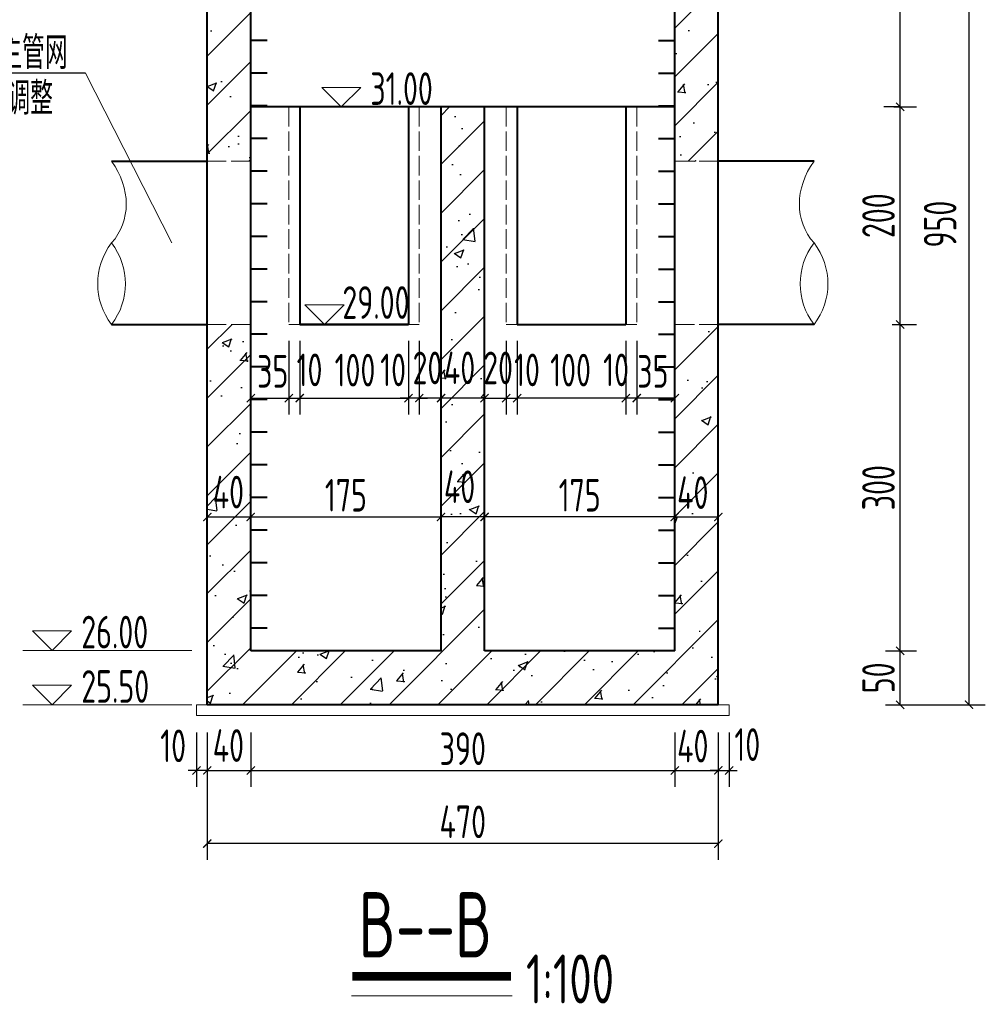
# Model space of a CAD drawing. Header units: millimetres. Extents: x 65530 to 130460, y -103607 to -18875.
# Tile 18 of 73: x 88284 to 89172, y -78725 to -77820. Entities that reach past the tile are written whole.
import ezdxf

# ---------------------------------------------------------------- set-up
doc = ezdxf.new("R2010")
doc.units = ezdxf.units.MM
doc.header["$LTSCALE"] = 0.5
doc.linetypes.add('ACAD_ISO02W100', pattern=[15, 12, -3])
for name, color, linetype, lineweight in [('图层1', 2, 'ACAD_ISO02W100', 18), ('填充', 4, 'Continuous', 25), ('标注线', 4, 'Continuous', 13), ('粗线', 1, 'Continuous', 40), ('细实线', 7, 'Continuous', 25)]:
    doc.layers.add(name, color=color, linetype=linetype, lineweight=lineweight)
doc.styles.add('HzTxt', font='tssdeng.shx', dxfattribs={"width": 0.7, "bigfont": 'hztxt.shx'})
doc.dimstyles.new('1bi50', dxfattribs={"dimtxt": 30, "dimasz": 7.5, "dimexe": 15, "dimexo": 15, "dimgap": 5, "dimtad": 1, "dimdec": 0, "dimtxsty": 'HzTxt', "dimblk": 'ARCHTICK', "dimcen": 2.5, "dimclrd": 256, "dimclre": 256, "dimclrt": 256, "dimadec": 0, "dimazin": 0, "dimtfac": 1, "dimtdec": 0, "dimtmove": 2, "dimatfit": 2, "dimfxl": 0, "dimlwd": -1, "dimlwe": -1, "dimarcsym": 0})
pattern_1 = [(50, (0, 7053.27), (91.092334, -7.969543), [9.525, -104.775]), (355, (0, 7053.27), (-17.62141, 95.52832), [7.62, -83.82]), (100.451, (7.59, 7052.605), (73.47125, 87.558344), [8.095, -89.045]), (46.1842, (0, 7078.67), (135.53952, -21.02116), [14.2875, -157.1625]), (96.6356, (11.3, 7076.92), (118.70212, 123.71278), [12.1425, -133.5675]), (351.184, (0, 7078.67), (118.7023, 123.71256), [11.43, -125.73]), (21, (12.7, 7072.32), (75.80744, -51.13276), [9.525, -104.775]), (326, (12.7, 7072.32), (30.901014, 92.09398), [7.62, -83.82]), (71.4514, (19.02, 7068.06), (106.708245, 40.96143), [8.095, -89.045]), (37.5, (0, 7053.27), (1.544302, 42.2775194), [0, -82.804, 0, -85.09, 0, -84.1375]), (7.5, (0, 7053.27), (33.409831, 50.090287), [0, -48.514, 0, -80.899, 0, -32.0675]), (327.5, (-28.32, 7053.27), (67.795298, -2.864372), [0, -31.75, 0, -99.06, 0, -131.445]), (317.5, (-41.02, 7053.27), (74.06459, 12.713246), [0, -41.275, 0, -65.786, 0, -93.345])]
pattern_2 = [(45, (0, 7053.27), (-22.45064, 22.45064), [])]

# ---------------------------------------------------------------- blocks, each defined once
blk = doc.blocks.new('_ArchTick')
at = {"color": 0, "linetype": 'ByBlock', "const_width": 0.15}
blk.add_lwpolyline([(-0.5, -0.5), (0.5, 0.5)], dxfattribs=at)
blk = doc.blocks.new('*D500')
at = {"layer": 'Defpoints', "color": 0}
for p in [(88456.8, -78460.4), (88496.8, -78460.4), (88496.8, -78510.27)]:
    blk.add_point(p, dxfattribs=at)
at = {"layer": '细实线'}
for p, q in [((88456.8, -78475.4), (88456.8, -78525.27)), ((88496.8, -78475.4), (88496.8, -78525.27)), ((88456.8, -78510.27), (88496.8, -78510.27))]:
    blk.add_line(p, q, dxfattribs=at)
at = {"layer": '细实线', "xscale": 7.5, "yscale": 7.5, "zscale": 7.5, "rotation": 180}
blk.add_blockref('_ArchTick', (88456.8, -78510.27), dxfattribs=at)
at = {"layer": '细实线', "xscale": 7.5, "yscale": 7.5, "zscale": 7.5}
blk.add_blockref('_ArchTick', (88496.8, -78510.27), dxfattribs=at)
at = {"layer": '细实线', "insert": (88476.2, -78487.4), "char_height": 30, "attachment_point": 5, "style": 'HzTxt'}
blk.add_mtext('40', dxfattribs=at)
blk = doc.blocks.new('*D501')
at = {"layer": 'Defpoints', "color": 0}
for p in [(88496.8, -78460.4), (88886.8, -78460.4), (88886.8, -78510.27)]:
    blk.add_point(p, dxfattribs=at)
at = {"layer": '细实线'}
for p, q in [((88496.8, -78475.4), (88496.8, -78525.27)), ((88886.8, -78475.4), (88886.8, -78525.27)), ((88496.8, -78510.27), (88886.8, -78510.27))]:
    blk.add_line(p, q, dxfattribs=at)
at = {"layer": '细实线', "xscale": 7.5, "yscale": 7.5, "zscale": 7.5, "rotation": 180}
blk.add_blockref('_ArchTick', (88496.8, -78510.27), dxfattribs=at)
at = {"layer": '细实线', "xscale": 7.5, "yscale": 7.5, "zscale": 7.5}
blk.add_blockref('_ArchTick', (88886.8, -78510.27), dxfattribs=at)
at = {"layer": '细实线', "insert": (88691.8, -78490.27), "char_height": 30, "attachment_point": 5, "style": 'HzTxt'}
blk.add_mtext('390', dxfattribs=at)
blk = doc.blocks.new('*D502')
at = {"layer": 'Defpoints', "color": 0}
for p in [(88886.8, -78460.4), (88926.82, -78460.4), (88926.82, -78510.27)]:
    blk.add_point(p, dxfattribs=at)
at = {"layer": '细实线'}
for p, q in [((88886.8, -78475.4), (88886.8, -78525.27)), ((88926.82, -78475.4), (88926.82, -78525.27)), ((88886.8, -78510.27), (88926.82, -78510.27))]:
    blk.add_line(p, q, dxfattribs=at)
at = {"layer": '细实线', "xscale": 7.5, "yscale": 7.5, "zscale": 7.5, "rotation": 180}
blk.add_blockref('_ArchTick', (88886.8, -78510.27), dxfattribs=at)
at = {"layer": '细实线', "xscale": 7.5, "yscale": 7.5, "zscale": 7.5}
blk.add_blockref('_ArchTick', (88926.82, -78510.27), dxfattribs=at)
at = {"layer": '细实线', "insert": (88903.35, -78487.89), "char_height": 30, "attachment_point": 5, "style": 'HzTxt'}
blk.add_mtext('40', dxfattribs=at)
blk = doc.blocks.new('*D503')
at = {"layer": 'Defpoints', "color": 0}
for p in [(88456.8, -78460.4), (88926.82, -78460.4), (88456.8, -78577.48)]:
    blk.add_point(p, dxfattribs=at)
at = {"layer": '细实线'}
for p, q in [((88456.8, -78475.4), (88456.8, -78592.48)), ((88926.82, -78475.4), (88926.82, -78592.48)), ((88926.82, -78577.48), (88456.8, -78577.48))]:
    blk.add_line(p, q, dxfattribs=at)
at = {"layer": '细实线', "xscale": 7.5, "yscale": 7.5, "zscale": 7.5, "rotation": 180}
blk.add_blockref('_ArchTick', (88456.8, -78577.48), dxfattribs=at)
at = {"layer": '细实线', "xscale": 7.5, "yscale": 7.5, "zscale": 7.5}
blk.add_blockref('_ArchTick', (88926.82, -78577.48), dxfattribs=at)
at = {"layer": '细实线', "insert": (88691.81, -78557.48), "char_height": 30, "attachment_point": 5, "style": 'HzTxt'}
blk.add_mtext('470', dxfattribs=at)
blk = doc.blocks.new('*D504')
at = {"layer": 'Defpoints', "color": 0}
for p in [(88541.8, -78113.68), (88641.8, -78113.68), (88641.8, -78168.06)]:
    blk.add_point(p, dxfattribs=at)
at = {"layer": '细实线'}
for p, q in [((88541.8, -78128.68), (88541.8, -78183.06)), ((88641.8, -78128.68), (88641.8, -78183.06)), ((88541.8, -78168.06), (88641.8, -78168.06))]:
    blk.add_line(p, q, dxfattribs=at)
at = {"layer": '细实线', "xscale": 7.5, "yscale": 7.5, "zscale": 7.5, "rotation": 180}
blk.add_blockref('_ArchTick', (88541.8, -78168.06), dxfattribs=at)
at = {"layer": '细实线', "xscale": 7.5, "yscale": 7.5, "zscale": 7.5}
blk.add_blockref('_ArchTick', (88641.8, -78168.06), dxfattribs=at)
at = {"layer": '细实线', "insert": (88592.66, -78142.33), "char_height": 30, "attachment_point": 5, "style": 'HzTxt'}
blk.add_mtext('100', dxfattribs=at)
blk = doc.blocks.new('*D505')
at = {"layer": 'Defpoints', "color": 0}
for p in [(88496.8, -78107.18), (88531.8, -78100.4), (88531.8, -78168.06)]:
    blk.add_point(p, dxfattribs=at)
at = {"layer": '细实线'}
for p, q in [((88531.8, -78115.4), (88531.8, -78183.06)), ((88496.8, -78122.18), (88496.8, -78183.06)), ((88496.8, -78168.06), (88531.8, -78168.06))]:
    blk.add_line(p, q, dxfattribs=at)
at = {"layer": '细实线', "xscale": 7.5, "yscale": 7.5, "zscale": 7.5, "rotation": 180}
blk.add_blockref('_ArchTick', (88496.8, -78168.06), dxfattribs=at)
at = {"layer": '细实线', "xscale": 7.5, "yscale": 7.5, "zscale": 7.5}
blk.add_blockref('_ArchTick', (88531.8, -78168.06), dxfattribs=at)
at = {"layer": '细实线', "insert": (88517, -78143.45), "char_height": 30, "attachment_point": 5, "style": 'HzTxt'}
blk.add_mtext('35', dxfattribs=at)
blk = doc.blocks.new('*D506')
at = {"layer": 'Defpoints', "color": 0}
for p in [(89065.74, -78400.4), (89094.16, -78400.4), (89065.74, -78449.93)]:
    blk.add_point(p, dxfattribs=at)
at = {"layer": '细实线'}
for p, q in [((89080.74, -78400.4), (89109.16, -78400.4)), ((89094.16, -78449.93), (89094.16, -78400.4)), ((89080.74, -78449.93), (89109.16, -78449.93))]:
    blk.add_line(p, q, dxfattribs=at)
at = {"layer": '细实线', "xscale": 7.5, "yscale": 7.5, "zscale": 7.5}
for p, rotation in [((89094.16, -78400.4), 90), ((89094.16, -78449.93), 270)]:
    blk.add_blockref('_ArchTick', p, dxfattribs=dict(at, rotation=rotation))
at = {"layer": '细实线', "insert": (89074.16, -78425.16), "char_height": 30, "attachment_point": 5, "rotation": 90, "style": 'HzTxt'}
blk.add_mtext('50', dxfattribs=at)
blk = doc.blocks.new('*D507')
at = {"layer": 'Defpoints', "color": 0}
for p in [(89071.59, -78100.4), (89094.16, -78100.4), (89065.74, -78400.4)]:
    blk.add_point(p, dxfattribs=at)
at = {"layer": '细实线'}
for p, q in [((89086.59, -78100.4), (89109.16, -78100.4)), ((89094.16, -78400.4), (89094.16, -78100.4)), ((89080.74, -78400.4), (89109.16, -78400.4))]:
    blk.add_line(p, q, dxfattribs=at)
at = {"layer": '细实线', "xscale": 7.5, "yscale": 7.5, "zscale": 7.5}
for p, rotation in [((89094.16, -78100.4), 90), ((89094.16, -78400.4), 270)]:
    blk.add_blockref('_ArchTick', p, dxfattribs=dict(at, rotation=rotation))
at = {"layer": '细实线', "insert": (89074.16, -78250.4), "char_height": 30, "attachment_point": 5, "rotation": 90, "style": 'HzTxt'}
blk.add_mtext('300', dxfattribs=at)
blk = doc.blocks.new('*D508')
at = {"layer": 'Defpoints', "color": 0}
for p in [(89073.24, -77540.38), (89094.16, -77540.38), (89108.86, -77900.4)]:
    blk.add_point(p, dxfattribs=at)
at = {"layer": '细实线'}
for p, q in [((89088.24, -77540.38), (89109.16, -77540.38)), ((89094.16, -77900.4), (89094.16, -77540.38)), ((89093.86, -77900.4), (89079.16, -77900.4))]:
    blk.add_line(p, q, dxfattribs=at)
at = {"layer": '细实线', "xscale": 7.5, "yscale": 7.5, "zscale": 7.5}
for p, rotation in [((89094.16, -77540.38), 90), ((89094.16, -77900.4), 270)]:
    blk.add_blockref('_ArchTick', p, dxfattribs=dict(at, rotation=rotation))
at = {"layer": '细实线', "insert": (89074.16, -77720.39), "char_height": 30, "attachment_point": 5, "rotation": 90, "style": 'HzTxt'}
blk.add_mtext('360', dxfattribs=at)
blk = doc.blocks.new('*D511')
at = {"layer": 'Defpoints', "color": 0}
for p in [(89065.74, -77500.39), (89157.41, -77500.39), (89065.74, -78449.93)]:
    blk.add_point(p, dxfattribs=at)
at = {"layer": '细实线'}
for p, q in [((89080.74, -77500.39), (89172.41, -77500.39)), ((89157.41, -78449.93), (89157.41, -77500.39)), ((89080.74, -78449.93), (89172.41, -78449.93))]:
    blk.add_line(p, q, dxfattribs=at)
at = {"layer": '细实线', "xscale": 7.5, "yscale": 7.5, "zscale": 7.5}
for p, rotation in [((89157.41, -77500.39), 90), ((89157.41, -78449.93), 270)]:
    blk.add_blockref('_ArchTick', p, dxfattribs=dict(at, rotation=rotation))
at = {"layer": '细实线', "insert": (89130.88, -78008.13), "char_height": 30, "attachment_point": 5, "rotation": 90, "style": 'HzTxt'}
blk.add_mtext('950', dxfattribs=at)
blk = doc.blocks.new('*D512')
at = {"layer": 'Defpoints', "color": 0}
for p in [(88446.82, -78460.4), (88456.8, -78460.4), (88446.82, -78510.27)]:
    blk.add_point(p, dxfattribs=at)
at = {"layer": '细实线'}
for p, q in [((88446.82, -78475.4), (88446.82, -78525.27)), ((88456.8, -78475.4), (88456.8, -78525.27)), ((88446.82, -78510.27), (88439.32, -78510.27)), ((88456.8, -78510.27), (88446.82, -78510.27)), ((88456.8, -78510.27), (88464.3, -78510.27))]:
    blk.add_line(p, q, dxfattribs=at)
at = {"layer": '细实线', "xscale": 7.5, "yscale": 7.5, "zscale": 7.5}
blk.add_blockref('_ArchTick', (88446.82, -78510.27), dxfattribs=at)
at = {"layer": '细实线', "xscale": 7.5, "yscale": 7.5, "zscale": 7.5, "rotation": 180}
blk.add_blockref('_ArchTick', (88456.8, -78510.27), dxfattribs=at)
at = {"layer": '细实线', "insert": (88425.43, -78487.62), "char_height": 30, "attachment_point": 5, "style": 'HzTxt'}
blk.add_mtext('10', dxfattribs=at)
blk = doc.blocks.new('*D513')
at = {"layer": 'Defpoints', "color": 0}
for p in [(88926.82, -78460.4), (88936.82, -78460.4), (88936.82, -78510.27)]:
    blk.add_point(p, dxfattribs=at)
at = {"layer": '细实线'}
for p, q in [((88926.82, -78475.4), (88926.82, -78525.27)), ((88936.82, -78475.4), (88936.82, -78525.27)), ((88926.82, -78510.27), (88919.32, -78510.27)), ((88926.82, -78510.27), (88936.82, -78510.27)), ((88936.82, -78510.27), (88944.32, -78510.27))]:
    blk.add_line(p, q, dxfattribs=at)
at = {"layer": '细实线', "xscale": 7.5, "yscale": 7.5, "zscale": 7.5}
blk.add_blockref('_ArchTick', (88926.82, -78510.27), dxfattribs=at)
at = {"layer": '细实线', "xscale": 7.5, "yscale": 7.5, "zscale": 7.5, "rotation": 180}
blk.add_blockref('_ArchTick', (88936.82, -78510.27), dxfattribs=at)
at = {"layer": '细实线', "insert": (88953.48, -78486.56), "char_height": 30, "attachment_point": 5, "style": 'HzTxt'}
blk.add_mtext('10', dxfattribs=at)
blk = doc.blocks.new('*D498')
at = {"layer": 'Defpoints', "color": 0}
for p in [(89073.24, -77900.4), (89094.16, -77900.4), (89076.59, -78100.4)]:
    blk.add_point(p, dxfattribs=at)
at = {"layer": '细实线'}
for p, q in [((89088.24, -77900.4), (89109.16, -77900.4)), ((89094.16, -78100.4), (89094.16, -77900.4)), ((89091.59, -78100.4), (89109.16, -78100.4))]:
    blk.add_line(p, q, dxfattribs=at)
at = {"layer": '细实线', "xscale": 7.5, "yscale": 7.5, "zscale": 7.5}
for p, rotation in [((89094.16, -77900.4), 90), ((89094.16, -78100.4), 270)]:
    blk.add_blockref('_ArchTick', p, dxfattribs=dict(at, rotation=rotation))
at = {"layer": '细实线', "insert": (89074.16, -78000.4), "char_height": 30, "attachment_point": 5, "rotation": 90, "style": 'HzTxt'}
blk.add_mtext('200', dxfattribs=at)
blk = doc.blocks.new('*D499')
at = {"layer": 'Defpoints', "color": 0}
for p in [(88531.8, -78107.18), (88541.8, -78100.4), (88541.8, -78168.06)]:
    blk.add_point(p, dxfattribs=at)
at = {"layer": '细实线'}
for p, q in [((88541.8, -78115.4), (88541.8, -78183.06)), ((88531.8, -78122.18), (88531.8, -78183.06)), ((88531.8, -78168.06), (88541.8, -78168.06))]:
    blk.add_line(p, q, dxfattribs=at)
at = {"layer": '细实线', "xscale": 7.5, "yscale": 7.5, "zscale": 7.5, "rotation": 180}
blk.add_blockref('_ArchTick', (88531.8, -78168.06), dxfattribs=at)
at = {"layer": '细实线', "xscale": 7.5, "yscale": 7.5, "zscale": 7.5}
blk.add_blockref('_ArchTick', (88541.8, -78168.06), dxfattribs=at)
at = {"layer": '细实线', "insert": (88550.85, -78142.14), "char_height": 30, "attachment_point": 5, "style": 'HzTxt'}
blk.add_mtext('10', dxfattribs=at)
blk = doc.blocks.new('*D515')
at = {"layer": 'Defpoints', "color": 0}
for p in [(88496.8, -78241.4), (88671.8, -78241.4), (88671.8, -78277.31)]:
    blk.add_point(p, dxfattribs=at)
at = {"layer": '细实线'}
for p, q in [((88496.8, -78256.4), (88496.8, -78292.31)), ((88671.8, -78256.4), (88671.8, -78292.31)), ((88496.8, -78277.31), (88671.8, -78277.31))]:
    blk.add_line(p, q, dxfattribs=at)
at = {"layer": '细实线', "xscale": 7.5, "yscale": 7.5, "zscale": 7.5, "rotation": 180}
blk.add_blockref('_ArchTick', (88496.8, -78277.31), dxfattribs=at)
at = {"layer": '细实线', "xscale": 7.5, "yscale": 7.5, "zscale": 7.5}
blk.add_blockref('_ArchTick', (88671.8, -78277.31), dxfattribs=at)
at = {"layer": '细实线', "insert": (88584.3, -78257.31), "char_height": 30, "attachment_point": 5, "style": 'HzTxt'}
blk.add_mtext('175', dxfattribs=at)
blk = doc.blocks.new('*D520')
at = {"layer": 'Defpoints', "color": 0}
for p in [(88641.8, -78100.4), (88651.8, -78100.4), (88641.8, -78168.06)]:
    blk.add_point(p, dxfattribs=at)
at = {"layer": '细实线'}
for p, q in [((88641.8, -78115.4), (88641.8, -78183.06)), ((88651.8, -78115.4), (88651.8, -78183.06)), ((88641.8, -78168.06), (88634.3, -78168.06)), ((88651.8, -78168.06), (88641.8, -78168.06)), ((88651.8, -78168.06), (88659.3, -78168.06))]:
    blk.add_line(p, q, dxfattribs=at)
at = {"layer": '细实线', "xscale": 7.5, "yscale": 7.5, "zscale": 7.5}
blk.add_blockref('_ArchTick', (88641.8, -78168.06), dxfattribs=at)
at = {"layer": '细实线', "xscale": 7.5, "yscale": 7.5, "zscale": 7.5, "rotation": 180}
blk.add_blockref('_ArchTick', (88651.8, -78168.06), dxfattribs=at)
at = {"layer": '细实线', "insert": (88627.74, -78142.14), "char_height": 30, "attachment_point": 5, "style": 'HzTxt'}
blk.add_mtext('10', dxfattribs=at)
blk = doc.blocks.new('*D521')
at = {"layer": 'Defpoints', "color": 0}
for p in [(88651.8, -78100.4), (88671.8, -78107.18), (88651.8, -78168.06)]:
    blk.add_point(p, dxfattribs=at)
at = {"layer": '细实线'}
for p, q in [((88651.8, -78115.4), (88651.8, -78183.06)), ((88671.8, -78122.18), (88671.8, -78183.06)), ((88671.8, -78168.06), (88651.8, -78168.06))]:
    blk.add_line(p, q, dxfattribs=at)
at = {"layer": '细实线', "xscale": 7.5, "yscale": 7.5, "zscale": 7.5, "rotation": 180}
blk.add_blockref('_ArchTick', (88651.8, -78168.06), dxfattribs=at)
at = {"layer": '细实线', "xscale": 7.5, "yscale": 7.5, "zscale": 7.5}
blk.add_blockref('_ArchTick', (88671.8, -78168.06), dxfattribs=at)
at = {"layer": '细实线', "insert": (88659.33, -78140.32), "char_height": 30, "attachment_point": 5, "style": 'HzTxt'}
blk.add_mtext('20', dxfattribs=at)
blk = doc.blocks.new('*D522')
at = {"layer": 'Defpoints', "color": 0}
for p in [(88671.8, -78100.4), (88711.8, -78107.18), (88671.8, -78168.06)]:
    blk.add_point(p, dxfattribs=at)
at = {"layer": '细实线'}
for p, q in [((88671.8, -78115.4), (88671.8, -78183.06)), ((88711.8, -78122.18), (88711.8, -78183.06)), ((88711.8, -78168.06), (88671.8, -78168.06))]:
    blk.add_line(p, q, dxfattribs=at)
at = {"layer": '细实线', "xscale": 7.5, "yscale": 7.5, "zscale": 7.5, "rotation": 180}
blk.add_blockref('_ArchTick', (88671.8, -78168.06), dxfattribs=at)
at = {"layer": '细实线', "xscale": 7.5, "yscale": 7.5, "zscale": 7.5}
blk.add_blockref('_ArchTick', (88711.8, -78168.06), dxfattribs=at)
at = {"layer": '细实线', "insert": (88688.83, -78140.26), "char_height": 30, "attachment_point": 5, "style": 'HzTxt'}
blk.add_mtext('40', dxfattribs=at)
blk = doc.blocks.new('*D525')
at = {"layer": 'Defpoints', "color": 0}
for p in [(88741.8, -78113.68), (88841.8, -78113.68), (88741.8, -78168.06)]:
    blk.add_point(p, dxfattribs=at)
at = {"layer": '细实线'}
for p, q in [((88741.8, -78128.68), (88741.8, -78183.06)), ((88841.8, -78128.68), (88841.8, -78183.06)), ((88841.8, -78168.06), (88741.8, -78168.06))]:
    blk.add_line(p, q, dxfattribs=at)
at = {"layer": '细实线', "xscale": 7.5, "yscale": 7.5, "zscale": 7.5, "rotation": 180}
blk.add_blockref('_ArchTick', (88741.8, -78168.06), dxfattribs=at)
at = {"layer": '细实线', "xscale": 7.5, "yscale": 7.5, "zscale": 7.5}
blk.add_blockref('_ArchTick', (88841.8, -78168.06), dxfattribs=at)
at = {"layer": '细实线', "insert": (88790.94, -78142.33), "char_height": 30, "attachment_point": 5, "style": 'HzTxt'}
blk.add_mtext('100', dxfattribs=at)
blk = doc.blocks.new('*D526')
at = {"layer": 'Defpoints', "color": 0}
for p in [(88851.8, -78100.4), (88886.8, -78107.18), (88851.8, -78168.06)]:
    blk.add_point(p, dxfattribs=at)
at = {"layer": '细实线'}
for p, q in [((88851.8, -78115.4), (88851.8, -78183.06)), ((88886.8, -78122.18), (88886.8, -78183.06)), ((88886.8, -78168.06), (88851.8, -78168.06))]:
    blk.add_line(p, q, dxfattribs=at)
at = {"layer": '细实线', "xscale": 7.5, "yscale": 7.5, "zscale": 7.5, "rotation": 180}
blk.add_blockref('_ArchTick', (88851.8, -78168.06), dxfattribs=at)
at = {"layer": '细实线', "xscale": 7.5, "yscale": 7.5, "zscale": 7.5}
blk.add_blockref('_ArchTick', (88886.8, -78168.06), dxfattribs=at)
at = {"layer": '细实线', "insert": (88866.6, -78143.45), "char_height": 30, "attachment_point": 5, "style": 'HzTxt'}
blk.add_mtext('35', dxfattribs=at)
blk = doc.blocks.new('*D527')
at = {"layer": 'Defpoints', "color": 0}
for p in [(88841.8, -78100.4), (88851.8, -78107.18), (88841.8, -78168.06)]:
    blk.add_point(p, dxfattribs=at)
at = {"layer": '细实线'}
for p, q in [((88841.8, -78115.4), (88841.8, -78183.06)), ((88851.8, -78122.18), (88851.8, -78183.06)), ((88851.8, -78168.06), (88841.8, -78168.06))]:
    blk.add_line(p, q, dxfattribs=at)
at = {"layer": '细实线', "xscale": 7.5, "yscale": 7.5, "zscale": 7.5, "rotation": 180}
blk.add_blockref('_ArchTick', (88841.8, -78168.06), dxfattribs=at)
at = {"layer": '细实线', "xscale": 7.5, "yscale": 7.5, "zscale": 7.5}
blk.add_blockref('_ArchTick', (88851.8, -78168.06), dxfattribs=at)
at = {"layer": '细实线', "insert": (88832.75, -78142.14), "char_height": 30, "attachment_point": 5, "style": 'HzTxt'}
blk.add_mtext('10', dxfattribs=at)
blk = doc.blocks.new('*D523')
at = {"layer": 'Defpoints', "color": 0}
for p in [(88731.8, -78107.18), (88741.8, -78100.4), (88741.8, -78168.06)]:
    blk.add_point(p, dxfattribs=at)
at = {"layer": '细实线'}
for p, q in [((88741.8, -78115.4), (88741.8, -78183.06)), ((88731.8, -78122.18), (88731.8, -78183.06)), ((88731.8, -78168.06), (88741.8, -78168.06))]:
    blk.add_line(p, q, dxfattribs=at)
at = {"layer": '细实线', "xscale": 7.5, "yscale": 7.5, "zscale": 7.5, "rotation": 180}
blk.add_blockref('_ArchTick', (88731.8, -78168.06), dxfattribs=at)
at = {"layer": '细实线', "xscale": 7.5, "yscale": 7.5, "zscale": 7.5}
blk.add_blockref('_ArchTick', (88741.8, -78168.06), dxfattribs=at)
at = {"layer": '细实线', "insert": (88750.85, -78142.14), "char_height": 30, "attachment_point": 5, "style": 'HzTxt'}
blk.add_mtext('10', dxfattribs=at)
blk = doc.blocks.new('*D524')
at = {"layer": 'Defpoints', "color": 0}
for p in [(88711.8, -78107.18), (88731.8, -78100.4), (88731.8, -78168.06)]:
    blk.add_point(p, dxfattribs=at)
at = {"layer": '细实线'}
for p, q in [((88731.8, -78115.4), (88731.8, -78183.06)), ((88711.8, -78122.18), (88711.8, -78183.06)), ((88711.8, -78168.06), (88731.8, -78168.06))]:
    blk.add_line(p, q, dxfattribs=at)
at = {"layer": '细实线', "xscale": 7.5, "yscale": 7.5, "zscale": 7.5, "rotation": 180}
blk.add_blockref('_ArchTick', (88711.8, -78168.06), dxfattribs=at)
at = {"layer": '细实线', "xscale": 7.5, "yscale": 7.5, "zscale": 7.5}
blk.add_blockref('_ArchTick', (88731.8, -78168.06), dxfattribs=at)
at = {"layer": '细实线', "insert": (88724.27, -78140.32), "char_height": 30, "attachment_point": 5, "style": 'HzTxt'}
blk.add_mtext('20', dxfattribs=at)
blk = doc.blocks.new('*D528')
at = {"layer": 'Defpoints', "color": 0}
for p in [(88671.8, -78209.65), (88711.8, -78216.43), (88671.8, -78277.31)]:
    blk.add_point(p, dxfattribs=at)
at = {"layer": '细实线'}
for p, q in [((88671.8, -78224.65), (88671.8, -78292.31)), ((88711.8, -78231.43), (88711.8, -78292.31)), ((88711.8, -78277.31), (88671.8, -78277.31))]:
    blk.add_line(p, q, dxfattribs=at)
at = {"layer": '细实线', "xscale": 7.5, "yscale": 7.5, "zscale": 7.5, "rotation": 180}
blk.add_blockref('_ArchTick', (88671.8, -78277.31), dxfattribs=at)
at = {"layer": '细实线', "xscale": 7.5, "yscale": 7.5, "zscale": 7.5}
blk.add_blockref('_ArchTick', (88711.8, -78277.31), dxfattribs=at)
at = {"layer": '细实线', "insert": (88688.83, -78249.51), "char_height": 30, "attachment_point": 5, "style": 'HzTxt'}
blk.add_mtext('40', dxfattribs=at)
blk = doc.blocks.new('*D529')
at = {"layer": 'Defpoints', "color": 0}
for p in [(88711.8, -78241.4), (88886.8, -78241.4), (88711.8, -78277.31)]:
    blk.add_point(p, dxfattribs=at)
at = {"layer": '细实线'}
for p, q in [((88711.8, -78256.4), (88711.8, -78292.31)), ((88886.8, -78256.4), (88886.8, -78292.31)), ((88886.8, -78277.31), (88711.8, -78277.31))]:
    blk.add_line(p, q, dxfattribs=at)
at = {"layer": '细实线', "xscale": 7.5, "yscale": 7.5, "zscale": 7.5, "rotation": 180}
blk.add_blockref('_ArchTick', (88711.8, -78277.31), dxfattribs=at)
at = {"layer": '细实线', "xscale": 7.5, "yscale": 7.5, "zscale": 7.5}
blk.add_blockref('_ArchTick', (88886.8, -78277.31), dxfattribs=at)
at = {"layer": '细实线', "insert": (88799.3, -78257.31), "char_height": 30, "attachment_point": 5, "style": 'HzTxt'}
blk.add_mtext('175', dxfattribs=at)
blk = doc.blocks.new('*D530')
at = {"layer": 'Defpoints', "color": 0}
for p in [(88456.8, -78227.44), (88496.8, -78227.44), (88496.8, -78277.31)]:
    blk.add_point(p, dxfattribs=at)
at = {"layer": '细实线'}
for p, q in [((88456.8, -78242.44), (88456.8, -78292.31)), ((88496.8, -78242.44), (88496.8, -78292.31)), ((88456.8, -78277.31), (88496.8, -78277.31))]:
    blk.add_line(p, q, dxfattribs=at)
at = {"layer": '细实线', "xscale": 7.5, "yscale": 7.5, "zscale": 7.5, "rotation": 180}
blk.add_blockref('_ArchTick', (88456.8, -78277.31), dxfattribs=at)
at = {"layer": '细实线', "xscale": 7.5, "yscale": 7.5, "zscale": 7.5}
blk.add_blockref('_ArchTick', (88496.8, -78277.31), dxfattribs=at)
at = {"layer": '细实线', "insert": (88476.2, -78254.44), "char_height": 30, "attachment_point": 5, "style": 'HzTxt'}
blk.add_mtext('40', dxfattribs=at)
blk = doc.blocks.new('*D531')
at = {"layer": 'Defpoints', "color": 0}
for p in [(88886.8, -78227.44), (88926.82, -78227.44), (88926.82, -78277.31)]:
    blk.add_point(p, dxfattribs=at)
at = {"layer": '细实线'}
for p, q in [((88886.8, -78242.44), (88886.8, -78292.31)), ((88926.82, -78242.44), (88926.82, -78292.31)), ((88886.8, -78277.31), (88926.82, -78277.31))]:
    blk.add_line(p, q, dxfattribs=at)
at = {"layer": '细实线', "xscale": 7.5, "yscale": 7.5, "zscale": 7.5, "rotation": 180}
blk.add_blockref('_ArchTick', (88886.8, -78277.31), dxfattribs=at)
at = {"layer": '细实线', "xscale": 7.5, "yscale": 7.5, "zscale": 7.5}
blk.add_blockref('_ArchTick', (88926.82, -78277.31), dxfattribs=at)
at = {"layer": '细实线', "insert": (88903.35, -78254.93), "char_height": 30, "attachment_point": 5, "style": 'HzTxt'}
blk.add_mtext('40', dxfattribs=at)

msp = doc.modelspace()

# ---------------------------------------------------------------- hatches: boundary and pattern name
at = {"layer": '填充'}
h = msp.add_hatch(dxfattribs=at)
h.set_pattern_fill('ANSI31', color=256, scale=10, style=0)
h.set_pattern_definition(pattern_2)
h.paths.add_polyline_path([(88926.8, -77540.38), (88886.8, -77540.38), (88886.8, -77950.4), (88926.81, -77950.4)])
h.paths.add_polyline_path([(88456.8, -77950.4), (88496.8, -77950.4), (88496.8, -77540.38), (88456.8, -77540.38)])
h = msp.add_hatch(dxfattribs=at)
h.set_pattern_fill('ANSI31', color=256, scale=10, style=0)
h.set_pattern_definition(pattern_2)
h.paths.add_polyline_path([(88926.82, -78449.89), (88926.81, -78100.4), (88886.8, -78100.4), (88886.8, -78400.4), (88711.8, -78400.4), (88711.8, -77900.4), (88671.8, -77900.4), (88671.8, -78400.4), (88496.8, -78400.4), (88496.8, -78100.4), (88456.8, -78100.4), (88456.8, -78449.89), (88456.82, -78449.89)])
h.paths.add_polyline_path([(88638.1, -78117.82), (88680.56, -78117.82), (88680.56, -78162.82), (88638.1, -78162.82)], flags=25)
h.paths.add_polyline_path([(88667.6, -78117.76), (88710.06, -78117.76), (88710.06, -78162.76), (88667.6, -78162.76)], flags=25)
h.paths.add_polyline_path([(88703.04, -78117.82), (88745.5, -78117.82), (88745.5, -78162.82), (88703.04, -78162.82)], flags=24)
h.paths.add_polyline_path([(88667.6, -78227.01), (88710.06, -78227.01), (88710.06, -78272.01), (88667.6, -78272.01)], flags=25)
h.paths.add_polyline_path([(88454.97, -78231.94), (88497.43, -78231.94), (88497.43, -78276.94), (88454.97, -78276.94)], flags=9)
h.paths.add_polyline_path([(88882.12, -78232.43), (88924.59, -78232.43), (88924.59, -78277.43), (88882.12, -78277.43)], flags=25)
at = {"layer": '细实线'}
h = msp.add_hatch(dxfattribs=at)
h.set_pattern_fill('AR-CONC', color=256, scale=0.5, style=0)
h.set_pattern_definition(pattern_1)
h.paths.add_polyline_path([(88456.8, -77950.4), (88496.8, -77950.4), (88496.8, -77540.38), (88456.8, -77540.38)])
h.paths.add_polyline_path([(88926.8, -77540.38), (88886.8, -77540.38), (88886.8, -77950.4), (88926.81, -77950.4)])
h = msp.add_hatch(dxfattribs=at)
h.set_pattern_fill('AR-CONC', color=256, scale=0.5, style=0)
h.set_pattern_definition(pattern_1)
h.paths.add_polyline_path([(88711.8, -78400.4), (88711.8, -77900.4), (88671.8, -77900.4), (88671.8, -78400.4), (88496.8, -78400.4), (88496.8, -78100.4), (88456.8, -78100.4), (88456.8, -78449.89), (88456.82, -78449.89), (88926.82, -78449.89), (88926.81, -78100.4), (88886.8, -78100.4), (88886.8, -78400.4)])
h.paths.add_polyline_path([(88638.1, -78117.82), (88680.56, -78117.82), (88680.56, -78162.82), (88638.1, -78162.82)], flags=25)
h.paths.add_polyline_path([(88667.6, -78117.76), (88710.06, -78117.76), (88710.06, -78162.76), (88667.6, -78162.76)], flags=25)
h.paths.add_polyline_path([(88703.04, -78117.82), (88745.5, -78117.82), (88745.5, -78162.82), (88703.04, -78162.82)], flags=24)
h.paths.add_polyline_path([(88667.6, -78227.01), (88710.06, -78227.01), (88710.06, -78272.01), (88667.6, -78272.01)], flags=25)
h.paths.add_polyline_path([(88454.97, -78231.94), (88497.43, -78231.94), (88497.43, -78276.94), (88454.97, -78276.94)], flags=9)
h.paths.add_polyline_path([(88882.12, -78232.43), (88924.59, -78232.43), (88924.59, -78277.43), (88882.12, -78277.43)], flags=25)

# ---------------------------------------------------------------- linework, layer by layer
at = {"layer": '图层1', "ltscale": 3}
for p, q in [((88531.8, -77900.4), (88531.8, -78100.4)), ((88651.8, -77900.4), (88651.8, -78100.4)), ((88731.8, -77900.4), (88731.8, -78100.4)), ((88851.8, -77900.4), (88851.8, -78100.4)), ((88496.8, -77950.4), (88456.8, -77950.4)), ((88886.82, -77950.4), (88926.82, -77950.4)), ((88496.8, -78100.4), (88456.8, -78100.4)), ((88541.8, -78100.4), (88531.8, -78100.4)), ((88541.8, -78100.4), (88531.8, -78100.4)), ((88641.8, -78100.4), (88651.8, -78100.4)), ((88741.8, -78100.4), (88731.8, -78100.4)), ((88841.8, -78100.4), (88851.8, -78100.4)), ((88886.82, -78100.4), (88926.82, -78100.4))]:
    msp.add_line(p, q, dxfattribs=at)
at = {"layer": '标注线'}
for p, q in [((88344.79, -77869.33), (88424.34, -78025.4)), ((88655.56, -77900.4), (88553.04, -77900.4)), ((88442.67, -78399.89), (88287.16, -78399.89)), ((88442.67, -78449.89), (88287.16, -78449.89)), ((88446.82, -78459.89), (88446.82, -78449.89)), ((88446.82, -78449.89), (88456.82, -78449.89)), ((88936.82, -78449.89), (88926.82, -78449.89)), ((88936.82, -78459.89), (88936.82, -78449.89)), ((88936.82, -78459.89), (88446.82, -78459.89)), ((88589.56, -78717.56), (88737.1, -78717.56))]:
    msp.add_line(p, q, dxfattribs=at)
for points in [[(88579.97, -77900.4), (88597.93, -77882.44), (88562.02, -77882.44)], [(88564.63, -78100.4), (88582.59, -78082.44), (88546.68, -78082.44)], [(88314.09, -78399.89), (88332.05, -78381.93), (88296.14, -78381.93)], [(88314.09, -78449.89), (88332.05, -78431.93), (88296.14, -78431.93)]]:
    msp.add_lwpolyline(points, close=True, dxfattribs=at)
at = {"layer": '标注线', "const_width": 8}
msp.add_lwpolyline([(88590.07, -78699.47), (88736.07, -78699.47)], dxfattribs=at)
at = {"layer": '标注线'}
for centre, major_axis, ratio, start_param, end_param in [((88312.92, -77980.44), (-62.14, 36.38), 0.846192, 2.967094, 4.236038), ((88312.92, -78062.9), (-68.61, 0), 0.940815, 2.521733, 3.761452), ((88959, -78062.9), (-68.61, 0), 0.940815, 2.521733, 3.761452)]:
    msp.add_ellipse(centre, major_axis=major_axis, ratio=ratio, start_param=start_param, end_param=end_param, dxfattribs=at)
at = {"layer": '标注线', "extrusion": (0, 0, -1)}
for centre, major_axis, ratio, start_param, end_param in [((89070.7, -77980.44), (62.14, 36.38), 0.846192, 2.967094, 4.236038), ((88424.62, -78062.9), (68.61, 0), 0.940815, 2.521733, 3.761452), ((89070.7, -78062.9), (68.61, 0), 0.940815, 2.521733, 3.761452)]:
    msp.add_ellipse(centre, major_axis=major_axis, ratio=ratio, start_param=start_param, end_param=end_param, dxfattribs=at)
at = {"layer": '粗线'}
for p, q in [((88456.8, -78449.89), (88456.8, -77540.38)), ((88496.8, -78400.4), (88496.8, -77540.38)), ((88886.8, -78400.4), (88886.8, -77540.38)), ((88926.82, -78449.89), (88926.8, -77540.38)), ((88511.82, -77839.41), (88496.82, -77839.41)), ((88871.8, -77839.41), (88886.8, -77839.41)), ((88511.82, -77869.41), (88496.82, -77869.41)), ((88871.8, -77869.41), (88886.8, -77869.41)), ((88886.8, -77900.4), (88496.8, -77900.4)), ((88511.82, -77899.41), (88496.82, -77899.41)), ((88541.8, -77900.4), (88541.8, -78100.4)), ((88641.8, -77900.4), (88641.8, -78100.4)), ((88671.8, -78400.4), (88671.8, -77900.4)), ((88711.8, -78400.4), (88711.8, -77900.4)), ((88741.8, -77900.4), (88741.8, -78100.4)), ((88841.8, -77900.4), (88841.8, -78100.4)), ((88871.8, -77899.41), (88886.8, -77899.41)), ((88511.82, -77929.41), (88496.82, -77929.41)), ((88871.8, -77929.41), (88886.8, -77929.41)), ((88368.77, -77950.4), (88456.8, -77950.4)), ((89014.85, -77950.4), (88926.82, -77950.4)), ((88511.82, -77959.41), (88496.82, -77959.41)), ((88871.8, -77959.41), (88886.8, -77959.41)), ((88511.82, -77989.41), (88496.82, -77989.41)), ((88871.8, -77989.41), (88886.8, -77989.41)), ((88511.82, -78019.41), (88496.82, -78019.41)), ((88871.8, -78019.41), (88886.8, -78019.41)), ((88511.82, -78049.41), (88496.82, -78049.41)), ((88871.8, -78049.41), (88886.8, -78049.41)), ((88511.82, -78079.41), (88496.82, -78079.41)), ((88871.8, -78079.41), (88886.8, -78079.41)), ((88368.77, -78100.4), (88456.8, -78100.4)), ((88541.8, -78100.4), (88641.8, -78100.4)), ((88641.8, -78100.4), (88541.8, -78100.4)), ((88741.8, -78100.4), (88841.8, -78100.4)), ((89014.85, -78100.4), (88926.82, -78100.4)), ((88511.82, -78109.41), (88496.82, -78109.41)), ((88871.8, -78109.41), (88886.8, -78109.41)), ((88511.82, -78139.41), (88496.82, -78139.41)), ((88871.8, -78139.41), (88886.8, -78139.41)), ((88511.82, -78169.41), (88496.82, -78169.41)), ((88871.8, -78169.41), (88886.8, -78169.41)), ((88511.82, -78199.41), (88496.82, -78199.41)), ((88871.8, -78199.41), (88886.8, -78199.41)), ((88511.82, -78229.41), (88496.82, -78229.41)), ((88871.8, -78229.41), (88886.8, -78229.41)), ((88511.82, -78259.41), (88496.82, -78259.41)), ((88871.8, -78259.41), (88886.8, -78259.41)), ((88511.82, -78289.41), (88496.82, -78289.41)), ((88871.8, -78289.41), (88886.8, -78289.41)), ((88511.82, -78319.41), (88496.82, -78319.41)), ((88871.8, -78319.41), (88886.8, -78319.41)), ((88511.82, -78349.41), (88496.82, -78349.41)), ((88871.8, -78349.41), (88886.8, -78349.41)), ((88511.82, -78379.41), (88496.82, -78379.41)), ((88871.8, -78379.41), (88886.8, -78379.41)), ((88671.8, -78400.4), (88496.8, -78400.4)), ((88886.8, -78400.4), (88711.8, -78400.4)), ((88926.82, -78449.89), (88456.8, -78449.89))]:
    msp.add_line(p, q, dxfattribs=at)
at = {"layer": '细实线'}
msp.add_line((88344.79, -77869.33), (88031.5, -77869.33), dxfattribs=at)

# ---------------------------------------------------------------- texts
at = {"layer": '标注线', "style": 'HzTxt', "width": 0.7}
for s, height, p in [('荆马河南侧d1500污水主管网', 30, (88051.6, -77865.65)), ('管道底高程29.00，可据实调整', 30, (88022.09, -77907.58)), ('31.00', 30, (88606.77, -77898.61)), ('29.00', 30, (88581.03, -78095.21)), ('26.00', 30, (88340.89, -78398.1)), ('25.50', 30, (88340.89, -78448.1)), ('B--B', 60, (88596, -78682.07)), ('1:100', 45, (88749.9, -78724.42))]:
    msp.add_text(s, height=height, dxfattribs=at).set_placement(p)

# ---------------------------------------------------------------- dimensions: what is measured, and where the dimension line sits
at = {"layer": '细实线'}
for base, p1, p2, angle, picture, middle in [((89157.41, -77500.39), (89065.74, -78449.93), (89065.74, -77500.39), 90, '*D511', (89130.88, -78008.13)), ((88641.8, -78168.06), (88651.8, -78100.4), (88641.8, -78100.4), 180, '*D520', (88627.74, -78142.14)), ((88651.8, -78168.06), (88671.8, -78107.18), (88651.8, -78100.4), 180, '*D521', (88659.33, -78140.32)), ((88671.8, -78168.06), (88711.8, -78107.18), (88671.8, -78100.4), 180, '*D522', (88688.83, -78140.26)), ((88841.8, -78168.06), (88851.8, -78107.18), (88841.8, -78100.4), 180, '*D527', (88832.75, -78142.14)), ((88851.8, -78168.06), (88886.8, -78107.18), (88851.8, -78100.4), 180, '*D526', (88866.6, -78143.45)), ((88741.8, -78168.06), (88841.8, -78113.68), (88741.8, -78113.68), 180, '*D525', (88790.94, -78142.33)), ((88671.8, -78277.31), (88711.8, -78216.43), (88671.8, -78209.65), 180, '*D528', (88688.83, -78249.51))]:
    dim = msp.add_linear_dim(base=base, p1=p1, p2=p2, angle=angle, dimstyle='1bi50', dxfattribs=at)
    dim.commit()
    dim.dimension.update_dxf_attribs({"geometry": picture, "text_midpoint": middle, "dimtype": 160})
for base, p1, p2, angle, picture, middle in [((89094.16, -77540.38), (89108.86, -77900.4), (89073.24, -77540.38), 90, '*D508', (89074.16, -77720.39)), ((89094.16, -77900.4), (89076.59, -78100.4), (89073.24, -77900.4), 90, '*D498', (89074.16, -78000.4)), ((89094.16, -78100.4), (89065.74, -78400.4), (89071.59, -78100.4), 90, '*D507', (89074.16, -78250.4)), ((88711.8, -78277.31), (88886.8, -78241.4), (88711.8, -78241.4), 180, '*D529', (88799.3, -78257.31)), ((89094.16, -78400.4), (89065.74, -78449.93), (89065.74, -78400.4), 90, '*D506', (89074.16, -78425.16))]:
    dim = msp.add_linear_dim(base=base, p1=p1, p2=p2, angle=angle, dimstyle='1bi50', dxfattribs=at)
    dim.commit()
    dim.dimension.update_dxf_attribs({"geometry": picture, "text_midpoint": middle})
for base, p1, p2, picture, middle in [((88531.8, -78168.06), (88496.8, -78107.18), (88531.8, -78100.4), '*D505', (88517, -78143.45)), ((88541.8, -78168.06), (88531.8, -78107.18), (88541.8, -78100.4), '*D499', (88550.85, -78142.14)), ((88731.8, -78168.06), (88711.8, -78107.18), (88731.8, -78100.4), '*D524', (88724.27, -78140.32)), ((88741.8, -78168.06), (88731.8, -78107.18), (88741.8, -78100.4), '*D523', (88750.85, -78142.14)), ((88641.8, -78168.06), (88541.8, -78113.68), (88641.8, -78113.68), '*D504', (88592.66, -78142.33)), ((88496.8, -78277.31), (88456.8, -78227.44), (88496.8, -78227.44), '*D530', (88476.2, -78254.44)), ((88926.82, -78277.31), (88886.8, -78227.44), (88926.82, -78227.44), '*D531', (88903.35, -78254.93)), ((88446.82, -78510.27), (88456.8, -78460.4), (88446.82, -78460.4), '*D512', (88425.43, -78487.62)), ((88496.8, -78510.27), (88456.8, -78460.4), (88496.8, -78460.4), '*D500', (88476.2, -78487.4)), ((88926.82, -78510.27), (88886.8, -78460.4), (88926.82, -78460.4), '*D502', (88903.35, -78487.89)), ((88936.82, -78510.27), (88926.82, -78460.4), (88936.82, -78460.4), '*D513', (88953.48, -78486.56))]:
    dim = msp.add_linear_dim(base=base, p1=p1, p2=p2, dimstyle='1bi50', dxfattribs=at)
    dim.commit()
    dim.dimension.update_dxf_attribs({"geometry": picture, "text_midpoint": middle, "dimtype": 160})
for base, p1, p2, picture, middle in [((88671.8, -78277.31), (88496.8, -78241.4), (88671.8, -78241.4), '*D515', (88584.3, -78257.31)), ((88456.8, -78577.48), (88926.82, -78460.4), (88456.8, -78460.4), '*D503', (88691.81, -78557.48)), ((88886.8, -78510.27), (88496.8, -78460.4), (88886.8, -78460.4), '*D501', (88691.8, -78490.27))]:
    dim = msp.add_linear_dim(base=base, p1=p1, p2=p2, dimstyle='1bi50', dxfattribs=at)
    dim.commit()
    dim.dimension.update_dxf_attribs({"geometry": picture, "text_midpoint": middle})

doc.saveas('drawing.dxf')
